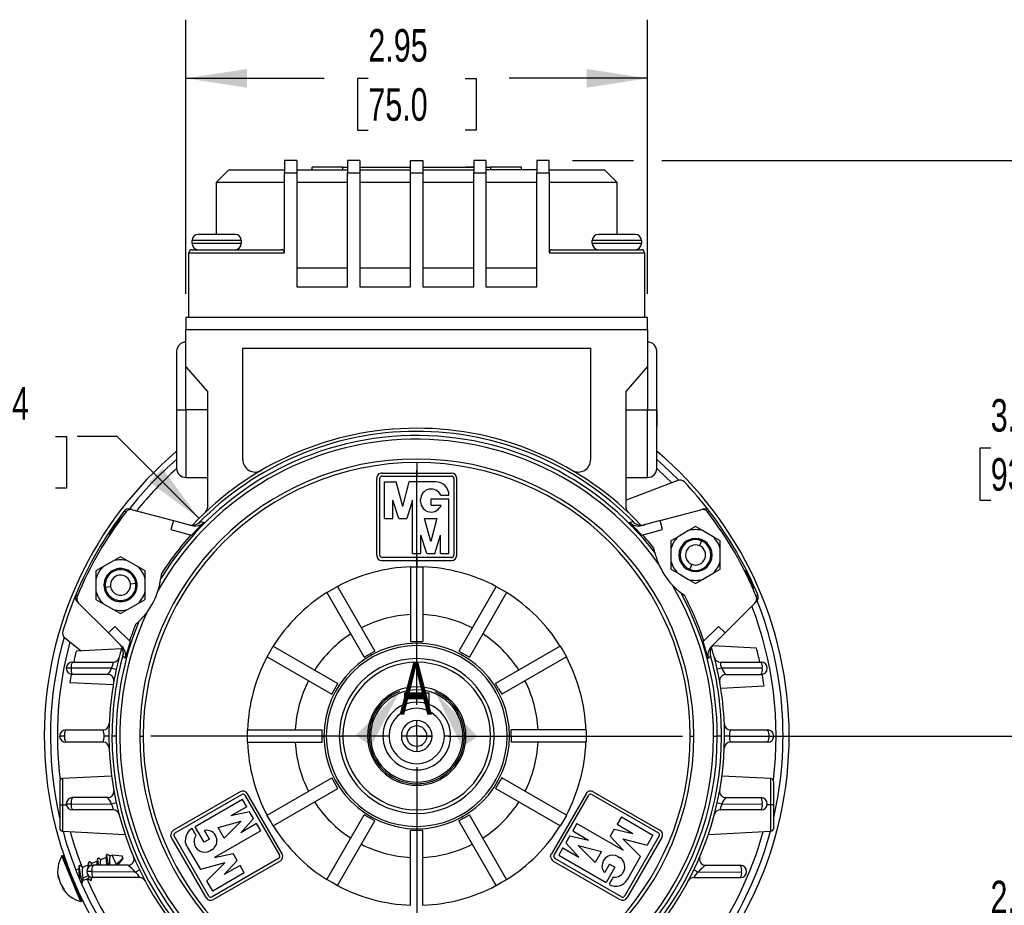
# Model space of a CAD drawing. Header units: inches. Extents: x 0 to 33, y 0 to 25.5.
# Tile 10 of 19: x 23.6 to 29.8, y 7.7 to 13.3. Entities that reach past the tile are written whole.
import ezdxf

# ---------------------------------------------------------------- set-up
doc = ezdxf.new("R2010")
doc.units = ezdxf.units.IN
doc.header["$LTSCALE"] = 3
doc.header["$MEASUREMENT"] = 0
doc.linetypes.add('CENTERX2', pattern=[0.8, 0.5, -0.1, 0.1, -0.1])
doc.layers.add('CENTER', color=40, linetype='CENTERX2')
doc.layers.add('DIMENSIONS', color=140, linetype='Continuous', lineweight=25)
doc.layers.add('TEXT', color=140, linetype='Continuous', lineweight=25)
doc.styles.add('SLDTEXTSTYLE0', font='TXT', dxfattribs={"width": 0.7})
doc.dimstyles.new('SLDDIMSTYLE1', dxfattribs={"dimtxt": 0.208333, "dimasz": 0.39, "dimexe": 0, "dimexo": 0.0625, "dimgap": 0.052083, "dimtad": 0, "dimtih": 1, "dimtoh": 1, "dimrnd": 1e-09, "dimzin": 12, "dimdsep": 46, "dimtxsty": 'SLDTEXTSTYLE0', "dimsah": 1, "dimcen": 0.09, "dimadec": 0, "dimazin": 3, "dimtfac": 1, "dimtofl": 0, "dimtmove": 0, "dimatfit": 3, "dimfxl": 0, "dimfrac": 2, "dimtolj": 1, "dimtzin": 12, "dimarcsym": 0})
doc.dimstyles.new('SLDDIMSTYLE3', dxfattribs={"dimtxt": 0.208333, "dimasz": 0.39, "dimexe": 0, "dimexo": 0.0625, "dimgap": 0.052083, "dimtad": 0, "dimtih": 1, "dimtoh": 1, "dimrnd": 1e-09, "dimzin": 12, "dimdsep": 46, "dimtxsty": 'SLDTEXTSTYLE0', "dimsah": 1, "dimcen": 0, "dimadec": 0, "dimazin": 3, "dimtfac": 1, "dimtofl": 0, "dimtmove": 0, "dimatfit": 3, "dimfxl": 0, "dimfrac": 2, "dimtolj": 1, "dimtzin": 12, "dimarcsym": 0})

# ---------------------------------------------------------------- blocks, each defined once
blk = doc.blocks.new('_D_15')
at = {"layer": 'DIMENSIONS'}
for p, q in [((28.0902, 8.7385), (30.4446, 8.7385)), ((30.0696, 8.7385), (30.0696, 7.8768)), ((29.76, 7.4979), (29.69, 7.4979)), ((29.69, 7.4979), (29.69, 7.1666)), ((30.3792, 7.4979), (30.4492, 7.4979)), ((30.4492, 7.4979), (30.4492, 7.1666)), ((29.69, 7.1666), (29.76, 7.1666)), ((30.0696, 6.2582), (30.0696, 7.12)), ((30.4492, 7.1666), (30.3792, 7.1666)), ((28.6031, 6.2582), (30.4446, 6.2582))]:
    blk.add_line(p, q, dxfattribs=at)
for points in [[(30.0696, 8.7385), (30.0096, 8.3485), (30.1296, 8.3485)], [(30.0696, 6.2582), (30.1296, 6.6482), (30.0096, 6.6482)]]:
    blk.add_solid(points, dxfattribs=at)
at = {"layer": 'DIMENSIONS', "char_height": 0.20833, "attachment_point": 1, "style": 'SLDTEXTSTYLE0'}
for s, insert in [('2.48', (29.76, 7.8131)), ('63.0', (29.76, 7.4352))]:
    blk.add_mtext(s, dxfattribs=dict(at, insert=insert))
blk = doc.blocks.new('_D_16')
at = {"layer": 'DIMENSIONS'}
for p, q in [((27.0874, 12.4196), (27.4773, 12.4196)), ((27.6573, 12.4196), (30.4463, 12.4196)), ((30.0713, 12.4196), (30.0713, 10.9575)), ((29.7616, 10.5786), (29.6917, 10.5786)), ((29.6917, 10.5786), (29.6917, 10.2473)), ((30.3809, 10.5786), (30.4508, 10.5786)), ((30.4508, 10.5786), (30.4508, 10.2473)), ((29.6917, 10.2473), (29.7616, 10.2473)), ((30.0713, 8.7385), (30.0713, 10.2007)), ((30.4508, 10.2473), (30.3809, 10.2473)), ((28.0902, 8.7385), (30.4463, 8.7385))]:
    blk.add_line(p, q, dxfattribs=at)
for points in [[(30.0713, 12.4196), (30.0113, 12.0296), (30.1313, 12.0296)], [(30.0713, 8.7385), (30.1313, 9.1285), (30.0113, 9.1285)]]:
    blk.add_solid(points, dxfattribs=at)
at = {"layer": 'DIMENSIONS', "char_height": 0.20833, "attachment_point": 1, "style": 'SLDTEXTSTYLE0'}
for s, insert in [('3.68', (29.7616, 10.8938)), ('93.5', (29.7616, 10.5159))]:
    blk.add_mtext(s, dxfattribs=dict(at, insert=insert))
blk = doc.blocks.new('_D_17')
at = {"layer": 'DIMENSIONS'}
for p, q in [((24.6146, 11.5657), (24.6146, 13.3201)), ((27.5673, 11.5657), (27.5673, 13.3201)), ((24.6146, 12.9451), (25.4989, 12.9451)), ((25.7813, 12.9447), (25.7113, 12.9447)), ((25.7113, 12.9447), (25.7113, 12.6134)), ((26.4005, 12.9447), (26.4705, 12.9447)), ((26.4705, 12.9447), (26.4705, 12.6134)), ((27.5673, 12.9451), (26.6829, 12.9451)), ((25.7113, 12.6134), (25.7813, 12.6134)), ((26.4705, 12.6134), (26.4005, 12.6134))]:
    blk.add_line(p, q, dxfattribs=at)
for points in [[(24.6146, 12.9451), (25.0046, 12.8851), (25.0046, 13.0051)], [(27.5673, 12.9451), (27.1773, 13.0051), (27.1773, 12.8851)]]:
    blk.add_solid(points, dxfattribs=at)
at = {"layer": 'DIMENSIONS', "char_height": 0.20833, "attachment_point": 1, "style": 'SLDTEXTSTYLE0'}
for s, insert in [('2.95', (25.7813, 13.2599)), ('75.0', (25.7813, 12.8819))]:
    blk.add_mtext(s, dxfattribs=dict(at, insert=insert))
blk = doc.blocks.new('_D_18')
at = {"layer": 'DIMENSIONS'}
for p, q in [((22.9878, 10.6549), (22.9178, 10.6549)), ((22.9178, 10.6549), (22.9178, 10.3235)), ((23.7803, 10.6549), (23.8503, 10.6549)), ((23.8503, 10.6549), (23.8503, 10.3235)), ((24.1746, 10.6549), (23.9203, 10.6549)), ((24.699, 10.1305), (24.1746, 10.6549)), ((22.9178, 10.3235), (22.9878, 10.3235)), ((23.8503, 10.3235), (23.7803, 10.3235))]:
    blk.add_line(p, q, dxfattribs=at)
blk.add_solid([(24.699, 10.1305), (24.4656, 10.4487), (24.3808, 10.3638)], dxfattribs=at)
at = {"layer": 'DIMENSIONS', "char_height": 0.20833, "attachment_point": 1, "style": 'SLDTEXTSTYLE0'}
for s, insert in [('%%c', (22.9171, 10.9701)), ('3.94', (23.2318, 10.9701)), ('100.0', (22.9878, 10.5921))]:
    blk.add_mtext(s, dxfattribs=dict(at, insert=insert))
blk = doc.blocks.new('SW_CENTERMARKSYMBOL_1')
at = {"layer": 'CENTER', "color": 0}
for p, q in [((0, 0.2), (0, 1.8493)), ((0, 0), (0, 0.1)), ((-0.2, 0), (-1.8493, 0)), ((0, 0), (-0.1, 0)), ((0, 0), (0, -0.1)), ((0, 0), (0.1, 0)), ((0.2, 0), (1.8493, 0)), ((0, -0.2), (0, -1.8493))]:
    blk.add_line(p, q, dxfattribs=at)

msp = doc.modelspace()

# ---------------------------------------------------------------- linework, layer by layer
for p, q in [((25.3232, 12.4196), (25.2445, 12.4196)), ((25.2445, 12.4196), (25.2445, 12.3409)), ((25.3232, 12.4196), (25.3232, 12.3409)), ((25.7268, 12.4196), (25.648, 12.4196)), ((25.648, 12.4196), (25.648, 12.3409)), ((25.7268, 12.4196), (25.7268, 12.3409)), ((26.0516, 12.4196), (26.1303, 12.4196)), ((26.0516, 12.3409), (26.0516, 12.4196)), ((26.1303, 12.4196), (26.1303, 12.3409)), ((26.5338, 12.4196), (26.4551, 12.4196)), ((26.4551, 12.4196), (26.4551, 12.3409)), ((26.5338, 12.4196), (26.5338, 12.3409)), ((26.9374, 12.4196), (26.8587, 12.4196)), ((26.8587, 12.4196), (26.8587, 12.3409)), ((26.9374, 12.3409), (26.9374, 12.4196)), ((24.8901, 12.3606), (24.8114, 12.2818)), ((24.8901, 12.3606), (25.2445, 12.3606)), ((25.3232, 12.3606), (25.648, 12.3606)), ((25.4216, 12.3606), (25.4216, 12.3763)), ((25.6185, 12.3763), (25.4216, 12.3763)), ((25.6185, 12.3606), (25.6185, 12.3763)), ((25.6185, 12.3763), (25.648, 12.3763)), ((25.7268, 12.3763), (26.0516, 12.3763)), ((25.7268, 12.3606), (26.0516, 12.3606)), ((26.1303, 12.3763), (26.4551, 12.3763)), ((26.1303, 12.3606), (26.4551, 12.3606)), ((26.4551, 12.3763), (26.4051, 12.3763)), ((26.5338, 12.3763), (26.5634, 12.3763)), ((26.8587, 12.3606), (26.5338, 12.3606)), ((26.5634, 12.3763), (26.5634, 12.3606)), ((26.7602, 12.3763), (26.5634, 12.3763)), ((26.7602, 12.3606), (26.7602, 12.3763)), ((26.9374, 12.3606), (27.2917, 12.3606)), ((27.3705, 12.2818), (27.2917, 12.3606)), ((24.8114, 12.2818), (25.2445, 12.2818)), ((24.8114, 11.9472), (24.8114, 12.2818)), ((25.2445, 11.8291), (25.2445, 12.3409)), ((25.2445, 12.3409), (25.3232, 12.3409)), ((25.3232, 12.3409), (25.3232, 11.6125)), ((25.3232, 12.2818), (25.648, 12.2818)), ((25.648, 11.6125), (25.648, 12.3409)), ((25.648, 12.3409), (25.7268, 12.3409)), ((25.7268, 12.3409), (25.7268, 11.6125)), ((25.7268, 12.2818), (26.0516, 12.2818)), ((26.0516, 11.6125), (26.0516, 12.3409)), ((26.0516, 12.3409), (26.1303, 12.3409)), ((26.1303, 12.3409), (26.1303, 11.6125)), ((26.1303, 12.2818), (26.4551, 12.2818)), ((26.4551, 11.6125), (26.4551, 12.3409)), ((26.4551, 12.3409), (26.5338, 12.3409)), ((26.5338, 12.3409), (26.5338, 11.6125)), ((26.5338, 12.2818), (26.8587, 12.2818)), ((26.8587, 12.3409), (26.9374, 12.3409)), ((26.8587, 11.6125), (26.8587, 12.3409)), ((26.9374, 12.3409), (26.9374, 11.8291)), ((26.9374, 12.2818), (27.3705, 12.2818)), ((27.3705, 12.2818), (27.3705, 11.9472)), ((24.9689, 11.9078), (24.6539, 11.9078)), ((24.6539, 11.8881), (24.6539, 11.9078)), ((24.9295, 11.9472), (24.6933, 11.9472)), ((24.9689, 11.9078), (24.9689, 11.8881)), ((27.5279, 11.9078), (27.213, 11.9078)), ((27.213, 11.8881), (27.213, 11.9078)), ((27.4886, 11.9472), (27.2524, 11.9472)), ((27.5279, 11.9078), (27.5279, 11.8881)), ((24.9689, 11.8881), (24.6539, 11.8881)), ((24.6539, 11.8487), (25.2248, 11.8487)), ((26.9571, 11.8487), (27.5279, 11.8487)), ((27.5279, 11.8881), (27.213, 11.8881)), ((24.6342, 11.4157), (24.6342, 11.8291)), ((24.6342, 11.8291), (25.2445, 11.8291)), ((26.9374, 11.8291), (27.5476, 11.8291)), ((27.5476, 11.8291), (27.5476, 11.4157)), ((25.648, 11.7306), (25.3232, 11.7306)), ((26.0516, 11.7306), (25.7268, 11.7306)), ((26.4551, 11.7306), (26.1303, 11.7306)), ((26.8587, 11.7306), (26.5338, 11.7306)), ((25.3232, 11.6125), (25.648, 11.6125)), ((25.7268, 11.6125), (26.0516, 11.6125)), ((26.1303, 11.6125), (26.4551, 11.6125)), ((26.5338, 11.6125), (26.8587, 11.6125)), ((24.6146, 11.4157), (24.6146, 11.3369)), ((27.5673, 11.4157), (24.6146, 11.4157)), ((27.5673, 11.3369), (27.5673, 11.4157)), ((27.5673, 11.3369), (24.6146, 11.3369)), ((24.6146, 11.1007), (24.6146, 11.3369)), ((27.5673, 11.3369), (27.5673, 11.1007)), ((24.9787, 11.2188), (27.2031, 11.2188)), ((24.9787, 10.5058), (24.9787, 11.2188)), ((27.2031, 11.2188), (27.2031, 10.5058)), ((24.5555, 11.1991), (24.5555, 10.8251)), ((24.5555, 11.1991), (24.5555, 11.0496)), ((27.6264, 10.8251), (27.6264, 11.1991)), ((24.6146, 11.1007), (24.7524, 10.9422)), ((24.6146, 10.8251), (24.6146, 11.1007)), ((27.4295, 10.9422), (27.5673, 11.1007)), ((27.5673, 11.1007), (27.5673, 10.8251)), ((24.5555, 10.9298), (24.5555, 10.8251)), ((24.7524, 10.9422), (24.7524, 10.1989)), ((27.4295, 10.1989), (27.4295, 10.9422)), ((24.5555, 10.8251), (24.5555, 10.4511)), ((24.5555, 10.8251), (24.6146, 10.8251)), ((24.7524, 10.8251), (24.6146, 10.8251)), ((24.6146, 10.8251), (24.6146, 10.3921)), ((27.4295, 10.8251), (27.5673, 10.8251)), ((27.5673, 10.8251), (27.6264, 10.8251)), ((27.5673, 10.3921), (27.5673, 10.8251)), ((27.6264, 10.4511), (27.6264, 10.8251)), ((27.6264, 10.8251), (27.6264, 10.721)), ((26.0909, 10.4878), (26.0909, 10.4207)), ((24.6146, 10.3921), (24.7524, 10.3921)), ((25.8691, 10.4207), (26.0909, 10.4207)), ((25.8691, 10.401), (26.0909, 10.401)), ((26.0909, 10.4207), (26.0909, 10.401)), ((26.0909, 10.4207), (26.3127, 10.4207)), ((26.0909, 10.401), (26.3127, 10.401)), ((27.4295, 10.3921), (27.5673, 10.3921)), ((25.835, 9.8947), (25.835, 10.3866)), ((25.8547, 9.8947), (25.8547, 10.3866)), ((25.8848, 10.1307), (25.8848, 10.3638)), ((25.8848, 10.3638), (25.9593, 10.3638)), ((26.0014, 10.2075), (25.9593, 10.3638)), ((26.0014, 10.2075), (26.0435, 10.3638)), ((26.2118, 10.3638), (26.0435, 10.3638)), ((26.3272, 10.3866), (26.3272, 9.8947)), ((26.3468, 9.8947), (26.3468, 10.3866)), ((27.7599, 10.3731), (27.4295, 10.2463)), ((26.2448, 10.2785), (26.2971, 10.2785)), ((25.9758, 10.1307), (25.9388, 10.2473)), ((25.9388, 10.1307), (25.9388, 10.2473)), ((26.0639, 10.2473), (26.027, 10.1307)), ((26.0639, 9.9061), (26.0639, 10.2473)), ((26.1158, 10.2383), (26.1158, 10.2506)), ((26.1833, 10.2558), (26.2971, 10.2558)), ((26.1833, 10.216), (26.1833, 10.2558)), ((26.1833, 10.216), (26.2471, 10.216)), ((26.2971, 9.9061), (26.2971, 10.2558)), ((24.2318, 10.1722), (24.2188, 10.1756)), ((24.2732, 10.1862), (24.2602, 10.1897)), ((24.2732, 10.1862), (24.5344, 10.1162)), ((27.6475, 10.1162), (27.9087, 10.1862)), ((27.9216, 10.1897), (27.9087, 10.1862)), ((27.9631, 10.1756), (27.9501, 10.1722)), ((24.5344, 10.1162), (24.5191, 10.0592)), ((24.5344, 10.1162), (24.6518, 10.0848)), ((24.7306, 10.1043), (24.6982, 10.0724)), ((24.7096, 10.1103), (24.7306, 10.1043)), ((25.8848, 10.1307), (25.9388, 10.1307)), ((25.9758, 10.1307), (26.027, 10.1307)), ((26.1407, 10.1307), (26.2203, 10.1307)), ((26.1805, 9.9828), (26.1407, 10.1307)), ((26.2203, 10.1307), (26.1805, 9.9828)), ((27.4513, 10.1043), (27.4722, 10.1103)), ((27.4513, 10.1043), (27.4837, 10.0724)), ((27.6475, 10.1162), (27.53, 10.0848)), ((27.6628, 10.0592), (27.6475, 10.1162)), ((27.8739, 10.0782), (27.8287, 10.0521)), ((27.9192, 10.0521), (27.8739, 10.0782)), ((24.5191, 10.0592), (24.6516, 10.0237)), ((24.6982, 10.0724), (24.6516, 10.0237)), ((26.1549, 9.9061), (26.1179, 10.0226)), ((26.1179, 9.9061), (26.1179, 10.0226)), ((26.2061, 9.9061), (26.2431, 10.0226)), ((26.2431, 9.9061), (26.2431, 10.0226)), ((27.5303, 10.0237), (27.4837, 10.0724)), ((27.5303, 10.0237), (27.6628, 10.0592)), ((27.7617, 10.0135), (27.7165, 9.9873)), ((27.8287, 10.0521), (27.7617, 10.0135)), ((27.9862, 10.0135), (27.9192, 10.0521)), ((28.0314, 9.9873), (27.9862, 10.0135)), ((27.7165, 9.9873), (27.7165, 9.9351)), ((27.9113, 9.9875), (27.8984, 9.9559)), ((28.0314, 9.9351), (28.0314, 9.9873)), ((26.0639, 9.9061), (26.1179, 9.9061)), ((26.1549, 9.9061), (26.2061, 9.9061)), ((26.2431, 9.9061), (26.2971, 9.9061)), ((27.6134, 9.9119), (27.6074, 9.9394)), ((27.7165, 9.9351), (27.7165, 9.8577)), ((27.7755, 9.8964), (27.7676, 9.8964)), ((27.9802, 9.8964), (27.9724, 9.8964)), ((28.0314, 9.8577), (28.0314, 9.9351)), ((24.1514, 9.8594), (24.0844, 9.8207)), ((24.1967, 9.8855), (24.1514, 9.8594)), ((24.2419, 9.8594), (24.1967, 9.8855)), ((24.3089, 9.8207), (24.2419, 9.8594)), ((26.0909, 9.8802), (25.8691, 9.8802)), ((25.8691, 9.8606), (26.0909, 9.8606)), ((26.0909, 9.8802), (26.0909, 9.8606)), ((26.3127, 9.8802), (26.0909, 9.8802)), ((26.0909, 9.8606), (26.3127, 9.8606)), ((26.0909, 9.8606), (26.0909, 9.8212)), ((27.7165, 9.8577), (27.7165, 9.8055)), ((27.8495, 9.8369), (27.8365, 9.8054)), ((28.0314, 9.8055), (28.0314, 9.8577)), ((24.0844, 9.8207), (24.0392, 9.7946)), ((24.0392, 9.7946), (24.0392, 9.7424)), ((24.1435, 9.7957), (24.1475, 9.7889)), ((24.3541, 9.7946), (24.3089, 9.8207)), ((24.3541, 9.7424), (24.3541, 9.7946)), ((24.4572, 9.7743), (24.4542, 9.7463)), ((26.0516, 9.8212), (26.0909, 9.8212)), ((26.0516, 9.8205), (26.0516, 9.3433)), ((26.0909, 9.8212), (26.1303, 9.8212)), ((26.1303, 9.8212), (26.1303, 9.8205)), ((26.1303, 9.8205), (26.1303, 9.3433)), ((27.7165, 9.8055), (27.7617, 9.7794)), ((27.7617, 9.7794), (27.8287, 9.7407)), ((27.9192, 9.7407), (27.9862, 9.7794)), ((27.9862, 9.7794), (28.0314, 9.8055)), ((24.0392, 9.7424), (24.0392, 9.665)), ((24.2604, 9.7123), (24.2942, 9.7168)), ((24.3541, 9.665), (24.3541, 9.7424)), ((27.8287, 9.7407), (27.8739, 9.7146)), ((27.8739, 9.7146), (27.9192, 9.7407)), ((23.9103, 9.6413), (23.9197, 9.6317)), ((24.0392, 9.665), (24.0392, 9.6128)), ((24.0991, 9.6905), (24.1329, 9.6951)), ((24.3541, 9.6128), (24.3541, 9.665)), ((25.5155, 9.6565), (25.5496, 9.6761)), ((25.5159, 9.6558), (25.7544, 9.2426)), ((25.5496, 9.6761), (25.5837, 9.6958)), ((25.5837, 9.6958), (25.584, 9.6952)), ((25.584, 9.6952), (25.8226, 9.282)), ((26.5978, 9.6952), (26.3592, 9.282)), ((26.666, 9.6558), (26.4274, 9.2426)), ((26.5982, 9.6958), (26.6323, 9.6761)), ((26.6323, 9.6761), (26.6664, 9.6565)), ((26.6664, 9.6564), (26.666, 9.6558)), ((27.8048, 9.6355), (27.7821, 9.6521)), ((28.2622, 9.6317), (28.2716, 9.6413)), ((23.9188, 9.5983), (23.9283, 9.5889)), ((24.1195, 9.3977), (23.9283, 9.5889)), ((24.0392, 9.6128), (24.0844, 9.5866)), ((24.0844, 9.5866), (24.1514, 9.548)), ((24.2419, 9.548), (24.3089, 9.5866)), ((24.2459, 9.6184), (24.2498, 9.6116)), ((24.3089, 9.5866), (24.3541, 9.6128)), ((28.2536, 9.5889), (28.0624, 9.3977)), ((28.2536, 9.5889), (28.263, 9.5983)), ((24.1514, 9.548), (24.1967, 9.5218)), ((24.1967, 9.5218), (24.2419, 9.548)), ((24.3136, 9.4703), (24.2927, 9.4514)), ((24.1613, 9.4394), (24.1195, 9.3977)), ((24.1195, 9.3977), (24.2055, 9.3117)), ((24.2583, 9.3424), (24.1613, 9.4394)), ((28.0206, 9.4394), (27.9236, 9.3424)), ((28.0624, 9.3977), (27.9764, 9.3117)), ((28.0624, 9.3977), (28.0206, 9.4394)), ((23.8408, 9.3666), (23.9444, 9.2827)), ((24.2583, 9.3424), (24.2394, 9.2778)), ((26.0516, 9.3433), (26.0909, 9.3433)), ((26.0909, 9.3433), (26.1303, 9.3433)), ((27.9425, 9.2778), (27.9236, 9.3424)), ((24.2031, 9.2963), (23.9134, 9.2811)), ((24.228, 9.2337), (24.2394, 9.2778)), ((25.1336, 9.2458), (25.1533, 9.2798)), ((25.1533, 9.2798), (25.173, 9.3139)), ((25.173, 9.3139), (25.1736, 9.3136)), ((25.1736, 9.3136), (25.5868, 9.075)), ((25.7544, 9.2426), (25.7885, 9.2623)), ((25.7885, 9.2623), (25.8226, 9.282)), ((26.3592, 9.282), (26.3933, 9.2623)), ((26.3933, 9.2623), (26.4274, 9.2426)), ((27.0083, 9.3136), (26.595, 9.075)), ((27.0089, 9.3139), (27.0286, 9.2798)), ((27.0286, 9.2798), (27.0482, 9.2458)), ((27.9539, 9.2337), (27.9425, 9.2778)), ((28.2636, 9.301), (27.9832, 9.3157)), ((23.889, 9.211), (24.1494, 9.211)), ((24.228, 9.2337), (24.2123, 9.2489)), ((25.1342, 9.2454), (25.5475, 9.0068)), ((27.0476, 9.2454), (26.6344, 9.0068)), ((27.0482, 9.2458), (27.0476, 9.2454)), ((27.9696, 9.2489), (27.9539, 9.2337)), ((28.0325, 9.211), (28.2928, 9.211)), ((23.881, 9.1716), (23.8497, 9.1716)), ((24.1391, 9.1734), (23.881, 9.1732)), ((23.881, 9.1716), (23.881, 9.1732)), ((24.1146, 9.1322), (23.889, 9.1322)), ((24.1391, 9.1734), (24.1695, 9.1666)), ((28.0428, 9.1734), (28.0123, 9.1666)), ((28.3009, 9.1732), (28.0428, 9.1734)), ((28.0673, 9.1322), (28.2928, 9.1322)), ((24.1497, 9.0649), (23.8729, 9.0794)), ((25.5672, 9.0409), (25.5868, 9.075)), ((26.6147, 9.0409), (26.595, 9.075)), ((25.5475, 9.0068), (25.5672, 9.0409)), ((26.0122, 9.0141), (26.0122, 8.9402)), ((26.0122, 9.0141), (26.0909, 9.0141)), ((26.0909, 9.0141), (26.1697, 9.0141)), ((26.0909, 8.955), (26.0909, 9.0141)), ((26.1697, 8.9402), (26.1697, 9.0141)), ((26.6147, 9.0409), (26.6344, 9.0068)), ((28.0354, 9.0454), (28.3117, 9.0598)), ((23.8468, 8.7779), (24.0846, 8.7779)), ((25.0083, 8.7385), (25.0083, 8.7779)), ((25.0083, 8.7779), (25.009, 8.7779)), ((25.009, 8.7779), (25.4861, 8.7779)), ((25.4861, 8.7385), (25.4861, 8.7779)), ((26.6957, 8.7385), (26.6957, 8.7779)), ((27.1729, 8.7779), (26.6957, 8.7779)), ((27.1736, 8.7779), (27.1736, 8.7385)), ((28.0973, 8.7779), (28.335, 8.7779)), ((23.8387, 8.7385), (23.8075, 8.7385)), ((24.0846, 8.6991), (23.8468, 8.6991)), ((24.1224, 8.7385), (24.0912, 8.7385)), ((24.1688, 8.7385), (24.1421, 8.7385)), ((24.3193, 8.7385), (24.3417, 8.7385)), ((25.0083, 8.6991), (25.0083, 8.7385)), ((25.009, 8.6991), (25.4861, 8.6991)), ((25.4861, 8.7385), (25.4975, 8.7385)), ((25.4861, 8.6991), (25.4861, 8.7385)), ((25.5127, 8.7385), (25.4975, 8.7385)), ((25.5958, 8.7385), (25.6185, 8.7385)), ((25.9138, 8.7385), (25.8744, 8.7385)), ((26.026, 8.7385), (25.9925, 8.7385)), ((26.0909, 8.7385), (26.026, 8.7385)), ((26.1559, 8.7385), (26.0909, 8.7385)), ((26.1894, 8.7385), (26.1559, 8.7385)), ((26.3075, 8.7385), (26.2681, 8.7385)), ((26.5634, 8.7385), (26.5861, 8.7385)), ((26.6843, 8.7385), (26.6692, 8.7385)), ((26.6843, 8.7385), (26.6957, 8.7385)), ((26.6957, 8.7385), (26.6957, 8.6991)), ((27.1729, 8.6991), (26.6957, 8.6991)), ((27.1736, 8.6991), (27.1729, 8.6991)), ((27.1736, 8.7385), (27.1736, 8.6991)), ((27.8402, 8.7385), (27.8626, 8.7385)), ((27.9894, 8.7385), (28.0131, 8.7385)), ((28.0398, 8.7385), (28.0131, 8.7385)), ((28.0906, 8.7385), (28.0594, 8.7385)), ((28.335, 8.6991), (28.0973, 8.6991)), ((23.8075, 8.4465), (23.8075, 8.2978)), ((24.1391, 8.4825), (23.8261, 8.4661)), ((23.8261, 8.4661), (23.8261, 8.2978)), ((25.1342, 8.2316), (25.5475, 8.4702)), ((25.5672, 8.4361), (25.5475, 8.4702)), ((26.6344, 8.4702), (26.6147, 8.4361)), ((27.0476, 8.2316), (26.6344, 8.4702)), ((28.3557, 8.4661), (28.0427, 8.4825)), ((28.3557, 8.2978), (28.3557, 8.4661)), ((28.3744, 8.2978), (28.3744, 8.4465)), ((24.9617, 8.382), (24.5357, 8.1361)), ((25.1736, 8.1634), (25.5868, 8.402)), ((25.5868, 8.402), (25.5672, 8.4361)), ((26.6147, 8.4361), (26.595, 8.402)), ((27.0083, 8.1634), (26.595, 8.402)), ((27.2202, 8.382), (27.6462, 8.1361)), ((24.1146, 8.3448), (23.889, 8.3448)), ((24.5455, 8.119), (24.9716, 8.365)), ((24.9767, 8.3333), (24.6739, 8.1584)), ((25.0038, 8.2865), (24.9767, 8.3333)), ((24.9913, 8.3597), (25.2131, 7.9756)), ((25.2301, 7.9854), (25.0083, 8.3696)), ((27.1735, 8.3696), (26.9518, 7.9854)), ((26.9688, 7.9756), (27.1906, 8.3597)), ((27.2103, 8.365), (27.6363, 8.119)), ((28.0673, 8.3448), (28.2928, 8.3448)), ((23.8075, 8.2978), (23.8261, 8.2978)), ((23.8075, 8.2978), (23.8075, 8.1492)), ((23.8261, 8.2978), (23.8504, 8.2978)), ((23.8261, 8.2978), (23.8261, 8.1295)), ((23.8497, 8.3054), (23.881, 8.3054)), ((23.881, 8.3039), (23.881, 8.3054)), ((23.881, 8.3039), (24.1391, 8.3037)), ((24.1494, 8.2661), (23.889, 8.2661)), ((24.1695, 8.3104), (24.1391, 8.3037)), ((25.0038, 8.2865), (24.9028, 8.2282)), ((25.0222, 8.2545), (24.9028, 8.2282)), ((25.0478, 8.2101), (25.0222, 8.2545)), ((28.0428, 8.3037), (28.0123, 8.3104)), ((28.2928, 8.2661), (28.0325, 8.2661)), ((28.0428, 8.3037), (28.3009, 8.3039)), ((28.3557, 8.2978), (28.3315, 8.2978)), ((28.3744, 8.2978), (28.3557, 8.2978)), ((28.3557, 8.1295), (28.3557, 8.2978)), ((28.3744, 8.1492), (28.3744, 8.2978)), ((24.8206, 8.1545), (24.9685, 8.1939)), ((24.9685, 8.1939), (24.8604, 8.0855)), ((25.0478, 8.2101), (24.9653, 8.1198)), ((25.1336, 8.2313), (25.1342, 8.2316)), ((25.1533, 8.1972), (25.1336, 8.2313)), ((25.173, 8.1631), (25.1533, 8.1972)), ((25.5159, 7.8212), (25.7544, 8.2344)), ((25.584, 7.7818), (25.8226, 8.1951)), ((25.7885, 8.2147), (25.7544, 8.2344)), ((25.8226, 8.1951), (25.7885, 8.2147)), ((26.3933, 8.2147), (26.3592, 8.1951)), ((26.5978, 7.7818), (26.3592, 8.1951)), ((26.3933, 8.2147), (26.4274, 8.2344)), ((26.666, 7.8212), (26.4274, 8.2344)), ((27.0286, 8.1972), (27.0089, 8.1631)), ((27.0482, 8.2313), (27.0286, 8.1972)), ((27.3997, 8.221), (27.3726, 8.1742)), ((27.3997, 8.221), (27.6016, 8.1044)), ((23.8261, 8.1295), (24.225, 8.1086)), ((24.6803, 8.1018), (24.6542, 8.147)), ((24.7307, 8.0599), (24.6739, 8.1584)), ((24.7652, 8.0798), (24.7333, 8.135)), ((25.0933, 8.1313), (24.7978, 7.9607)), ((24.8604, 8.0855), (24.8206, 8.1545)), ((25.0663, 8.1781), (24.9653, 8.1198)), ((25.0933, 8.1313), (25.0663, 8.1781)), ((26.0909, 8.1337), (26.0516, 8.1337)), ((26.0516, 7.6565), (26.0516, 8.1337)), ((26.1303, 8.1337), (26.0909, 8.1337)), ((26.1303, 7.6565), (26.1303, 8.1337)), ((27.0089, 8.1631), (27.0083, 8.1634)), ((27.1156, 8.1781), (27.0885, 8.1313)), ((27.0885, 8.1313), (27.1895, 8.0731)), ((27.1156, 8.1781), (27.4111, 8.0075)), ((27.3542, 8.1422), (27.3286, 8.0978)), ((27.3542, 8.1422), (27.4736, 8.1159)), ((27.3726, 8.1742), (27.4736, 8.1159)), ((27.9569, 8.1086), (28.3557, 8.1295)), ((24.745, 7.7053), (24.5232, 8.0895)), ((24.762, 7.7152), (24.5403, 8.0993)), ((24.7652, 8.0798), (24.7307, 8.0599)), ((27.0701, 8.0993), (27.0445, 8.055)), ((27.0701, 8.0993), (27.1895, 8.0731)), ((27.3286, 8.0978), (27.4111, 8.0075)), ((27.4079, 8.0816), (27.5643, 8.0399)), ((27.4079, 8.0816), (27.5222, 7.967)), ((27.6416, 8.0993), (27.4198, 7.7152)), ((27.6587, 8.0895), (27.4369, 7.7053)), ((27.6016, 8.1044), (27.5643, 8.0399)), ((24.6229, 8.0305), (24.7071, 7.8847)), ((24.7797, 8.0102), (24.769, 8.004)), ((27.026, 8.023), (26.999, 7.9762)), ((27.026, 8.023), (27.127, 7.9647)), ((27.0445, 8.055), (27.127, 7.9647)), ((27.1238, 8.0388), (27.2717, 7.9993)), ((27.2319, 7.9304), (27.1238, 8.0388)), ((27.2717, 7.9993), (27.2319, 7.9304)), ((23.8292, 7.9752), (23.8219, 7.9722)), ((23.9204, 7.7335), (23.8219, 7.9722)), ((23.9277, 7.7365), (23.8292, 7.9752)), ((23.9943, 7.9363), (23.997, 7.9338)), ((24.0461, 7.937), (24.0109, 7.9224)), ((24.0515, 7.9604), (24.0554, 7.9575)), ((24.1044, 7.961), (24.0691, 7.9465)), ((24.1073, 7.977), (24.1078, 7.9795)), ((24.1082, 7.9818), (24.1093, 7.9814)), ((24.1134, 7.9815), (24.1094, 7.982)), ((24.1441, 7.9774), (24.1273, 7.9705)), ((24.2065, 7.9691), (24.1441, 7.9774)), ((24.168, 7.9194), (24.1441, 7.9774)), ((24.1684, 7.9174), (24.2114, 7.9572)), ((24.1796, 7.9117), (24.2125, 7.9546)), ((24.2114, 7.9572), (24.2065, 7.9691)), ((24.2125, 7.9546), (24.2114, 7.9572)), ((25.2078, 7.9559), (24.7818, 7.7099)), ((25.2176, 7.9388), (24.7916, 7.6929)), ((24.7978, 7.9607), (24.9173, 7.987)), ((24.9429, 7.9427), (24.8604, 7.8524)), ((24.9429, 7.9427), (24.9173, 7.987)), ((26.9643, 7.9388), (27.3903, 7.6929)), ((27.4001, 7.7099), (26.9741, 7.9559)), ((26.999, 7.9762), (27.3019, 7.8013)), ((27.3773, 7.9671), (27.388, 7.961)), ((27.4381, 7.8212), (27.5222, 7.967)), ((23.9297, 7.8889), (23.9109, 7.8812)), ((23.9879, 7.913), (23.9526, 7.8984)), ((24.0132, 7.8724), (23.9814, 7.8724)), ((24.0132, 7.8724), (24.0132, 7.8692)), ((24.2439, 7.9117), (24.0207, 7.9117)), ((24.1542, 7.9117), (24.1682, 7.9175)), ((24.1682, 7.9175), (24.168, 7.9194)), ((24.168, 7.9194), (24.1684, 7.9174)), ((24.2903, 7.8688), (24.3184, 7.8824)), ((24.8636, 7.9265), (24.7071, 7.8847)), ((24.8636, 7.9265), (24.7492, 7.8118)), ((24.9613, 7.9107), (24.8604, 7.8524)), ((24.9884, 7.8639), (24.9613, 7.9107)), ((27.3243, 7.9197), (27.2924, 7.8645)), ((27.3587, 7.8998), (27.3019, 7.8013)), ((27.3243, 7.9197), (27.3587, 7.8998)), ((27.8916, 7.8688), (27.8635, 7.8824)), ((27.938, 7.9117), (28.1611, 7.9117)), ((23.7971, 7.8412), (23.8001, 7.8425)), ((23.8024, 7.8369), (23.7979, 7.835)), ((23.799, 7.8293), (23.8041, 7.8314)), ((23.9555, 7.8144), (23.9908, 7.829)), ((23.9924, 7.845), (23.9563, 7.8301)), ((24.2903, 7.8688), (24.0132, 7.8692)), ((24.3193, 7.833), (24.0207, 7.833)), ((24.7864, 7.7473), (24.7492, 7.8118)), ((24.9884, 7.8639), (24.7864, 7.7473)), ((25.5155, 7.8206), (25.5159, 7.8212)), ((25.5496, 7.8009), (25.5155, 7.8206)), ((26.6664, 7.8206), (26.6323, 7.8009)), ((27.3477, 7.8352), (27.3216, 7.79)), ((27.8339, 7.8206), (27.8347, 7.8213)), ((27.8626, 7.833), (28.1611, 7.833)), ((27.8916, 7.8688), (28.1687, 7.8692)), ((23.8187, 7.7847), (23.8171, 7.7872)), ((23.8307, 7.7685), (23.8251, 7.7662)), ((23.8275, 7.7633), (23.832, 7.7651)), ((23.8309, 7.7679), (23.8332, 7.7623)), ((23.8339, 7.7604), (23.8309, 7.7592)), ((23.9031, 7.7967), (23.9037, 7.7947)), ((25.5837, 7.7812), (25.5496, 7.8009)), ((26.5982, 7.7812), (26.5978, 7.7818)), ((26.6323, 7.8009), (26.5982, 7.7812)), ((23.9277, 7.7365), (23.9204, 7.7335)), ((23.9421, 7.6811), (23.9204, 7.7335)), ((23.9494, 7.6841), (23.9277, 7.7365)), ((23.9421, 7.6811), (23.9494, 7.6841)), ((26.0516, 7.6558), (26.0516, 7.6565))]:
    msp.add_line(p, q)
at = {"flags": 128}
for points in [[(27.629, 10.5054), (27.6676, 10.471), (27.7666, 10.3755)], [(27.7214, 10.3583), (27.6379, 10.4383), (27.6263, 10.4487)], [(24.1391, 9.1734), (24.145, 9.1878), (24.1474, 9.1943), (24.1493, 9.2), (24.1505, 9.2047), (24.1509, 9.2081), (24.1505, 9.2102), (24.1494, 9.211)], [(28.0428, 8.3037), (28.0368, 8.2893), (28.0344, 8.2827), (28.0326, 8.277), (28.0314, 8.2723), (28.031, 8.2689), (28.0313, 8.2668), (28.0325, 8.2661)], [(24.5232, 8.0895), (24.5192, 8.1002), (24.5186, 8.1065)], [(24.5403, 8.0993), (24.5386, 8.1039), (24.5383, 8.1065)], [(24.6229, 8.0305), (24.613, 8.0573), (24.6115, 8.0732)], [(24.6677, 8.0625), (24.6715, 8.0849), (24.6803, 8.1018)], [(24.0158, 7.9211), (24.006, 7.9281), (23.9962, 7.9353)], [(24.0494, 7.9572), (24.0475, 7.9453), (24.0456, 7.9336)], [(24.0743, 7.9449), (24.0644, 7.952), (24.0545, 7.9593)], [(24.1076, 7.9813), (24.1057, 7.9691), (24.1037, 7.9571)], [(24.1073, 7.977), (24.1112, 7.9815), (24.1177, 7.9795), (24.1203, 7.9774)], [(24.1327, 7.9688), (24.1228, 7.9759), (24.1204, 7.9776)], [(26.9472, 7.9684), (26.9491, 7.9796), (26.9518, 7.9854)], [(26.9669, 7.9684), (26.9677, 7.9731), (26.9688, 7.9756)], [(23.9329, 7.9091), (23.931, 7.8968), (23.929, 7.8848)], [(23.9522, 7.7943), (23.9523, 7.7943), (23.9511, 7.8109), (23.9459, 7.8371), (23.9392, 7.8667), (23.934, 7.893), (23.9329, 7.9091), (23.9374, 7.9116), (23.9386, 7.9103)], [(23.9576, 7.897), (23.948, 7.9039), (23.9382, 7.911)], [(23.991, 7.9325), (23.9892, 7.9204), (23.9872, 7.9086)], [(24.0111, 7.9219), (24.0099, 7.9217), (24.0081, 7.9167), (24.0081, 7.9092)], [(27.2924, 7.8645), (27.2807, 7.884), (27.276, 7.9086)], [(23.7971, 7.8412), (23.7969, 7.8449), (23.7971, 7.8471), (23.7977, 7.8474), (23.7987, 7.846), (23.7993, 7.8443)], [(23.9522, 7.7941), (23.9541, 7.8063), (23.9561, 7.8183)], [(23.9563, 7.8301), (23.9565, 7.8216), (23.9559, 7.8186)], [(23.9861, 7.8301), (23.9957, 7.8232), (24.0055, 7.8161)], [(23.9935, 7.8454), (23.9937, 7.837), (23.9925, 7.8308), (23.9906, 7.8295)], [(24.0051, 7.8167), (24.0101, 7.8168), (24.01, 7.8309), (24.0091, 7.8354)], [(24.0105, 7.8184), (24.0124, 7.8306), (24.0131, 7.8346)], [(23.8275, 7.7633), (23.8258, 7.7654), (23.8251, 7.7662), (23.8254, 7.7656)], [(23.8332, 7.7623), (23.8344, 7.7592), (23.8347, 7.7572), (23.8341, 7.7567), (23.8326, 7.7576), (23.8309, 7.7592)], [(23.9118, 7.7751), (23.9107, 7.7787), (23.9105, 7.7798)]]:
    msp.add_lwpolyline(points, dxfattribs=at)
for centre, radius, start, end in [((24.6933, 11.9078), 0.0394, 90, 180), ((24.9295, 11.9078), 0.0394, 0, 90), ((27.2524, 11.9078), 0.0394, 90, 180), ((27.4886, 11.9078), 0.0394, 0, 90), ((24.6539, 11.8291), 0.0197, 90, 180), ((24.6933, 11.8881), 0.0394, 180, 270), ((24.9295, 11.8881), 0.0394, 270, 0), ((25.2248, 11.8291), 0.0197, 360, 90), ((26.9571, 11.8291), 0.0197, 90, 180), ((27.2524, 11.8881), 0.0394, 180, 270), ((27.4886, 11.8881), 0.0394, 270, 0), ((27.5279, 11.8291), 0.0197, 360, 90), ((24.6146, 11.1991), 0.0591, 90, 180), ((27.5673, 11.1991), 0.0591, 0, 90), ((26.0909, 8.7385), 1.9685, 43.34769, 136.72226), ((26.0909, 8.7385), 1.9221, 37.62149, 148.37851), ((26.0909, 8.7385), 1.9488, 44.70134, 135.63626), ((26.0909, 8.7385), 1.8985, 35.44842, 150.55158), ((26.0909, 8.7385), 2.3819, 130.1378, 229.65242), ((26.0909, 8.7385), 2.3819, 310.34758, 49.80396), ((26.0909, 8.7385), 2.3425, 130.9547, 141.63541), ((26.0909, 8.7385), 1.7717, 0, 180), ((26.0909, 8.7385), 1.7493, 90, 180), ((25.0575, 10.5058), 0.0787, 180, 300.31859), ((26.0909, 8.7385), 1.7493, 0, 90), ((27.1244, 10.5058), 0.0787, 239.68141, 360), ((26.0909, 8.7385), 2.2983, 131.91697, 141.18768), ((24.6146, 10.4511), 0.0591, 180, 270), ((25.8691, 10.3866), 0.0341, 89.99999, 180), ((25.8691, 10.3866), 0.0144, 89.99998, 180.00003), ((26.3127, 10.3866), 0.0341, 360, 90), ((26.3127, 10.3866), 0.0144, 0, 90.00004), ((27.5673, 10.4511), 0.0591, 270, 0), ((26.2118, 10.2785), 0.0853, 360, 90), ((27.774, 10.3363), 0.0394, 43.52223, 111.01229), ((26.0909, 8.7385), 2.3601, 37.51119, 43.51119), ((26.1833, 10.2506), 0.0676, 24.46526, 180), ((26.1833, 10.2383), 0.0676, 180, 340.73327), ((26.0909, 8.7385), 2.3601, 142.48881, 157.51119), ((26.0909, 8.7385), 2.3478, 142.36147, 157.63853), ((24.25, 10.1516), 0.0394, 74.98771, 142.47777), ((24.263, 10.1482), 0.0394, 74.99122, 142.34698), ((24.713, 10.1989), 0.0394, 313.33592, 0), ((27.4689, 10.1989), 0.0394, 180, 226.66408), ((27.9189, 10.1482), 0.0394, 37.64952, 105.01228), ((27.9318, 10.1516), 0.0394, 37.52569, 105.00882), ((26.0909, 8.7385), 2.3478, 22.36147, 37.63853), ((26.0909, 8.7385), 2.3601, 22.48881, 37.51119), ((24.5526, 9.806), 0.4848, 137.75, 152.7327), ((23.4247, 10.5887), 0.8944, 321.1888, 329.29391), ((24.6537, 10.1659), 0.0788, 254.99166, 315.18602), ((24.6739, 10.1643), 0.0826, 254.47915, 313.3657), ((27.5079, 10.1643), 0.0826, 226.6343, 285.52085), ((27.5282, 10.1659), 0.0788, 224.81321, 285.00911), ((26.0909, 8.7385), 1.9344, 138.30965, 147.62599), ((26.0909, 8.7385), 1.9344, 38.37401, 41.69035), ((27.8739, 9.8964), 0.1622, 133.79475, 166.20525), ((27.8739, 9.8964), 0.1622, 73.79475, 106.20525), ((27.8739, 9.8964), 0.1622, 13.79475, 46.20525), ((27.8739, 9.8964), 0.1063, 0, 180), ((27.8739, 9.8964), 0.0984, 0, 180), ((27.8739, 9.8964), 0.0643, 67.67611, 247.67611), ((27.8739, 9.8964), 0.0643, 247.67611, 67.67611), ((25.8691, 9.8947), 0.0341, 180, 270), ((25.8691, 9.8947), 0.0144, 180, 270), ((26.3127, 9.8947), 0.0341, 270, 0), ((26.3127, 9.8947), 0.0144, 270, 0.00001), ((28.072, 10.0251), 0.4724, 193.86414, 203.115), ((27.8739, 9.8964), 0.1063, 180, 0), ((27.8739, 9.8964), 0.0984, 180, 0), ((24.1967, 9.7037), 0.1622, 73.79475, 106.20525), ((28.072, 10.0251), 0.4724, 203.115, 222.885), ((27.8739, 9.8964), 0.1622, 193.79475, 226.20525), ((27.8739, 9.8964), 0.1622, 313.79475, 346.20525), ((24.1967, 9.7037), 0.1622, 133.79475, 166.20525), ((24.1967, 9.7037), 0.1063, 120, 300), ((24.1967, 9.7037), 0.0984, 120, 300), ((24.1967, 9.7037), 0.0643, 7.67611, 187.67611), ((24.1967, 9.7037), 0.1063, 300, 120), ((24.1967, 9.7037), 0.0984, 300, 120), ((24.1967, 9.7037), 0.1622, 13.79475, 46.20525), ((26.0909, 8.7385), 1.0827, 92.08394, 117.91606), ((26.0909, 8.7385), 1.0827, 62.08394, 87.91606), ((27.7846, 9.537), 0.4848, 17.75, 32.7327), ((29.0264, 10.1224), 0.8944, 201.1888, 209.29391), ((24.1967, 9.7037), 0.0643, 187.67611, 7.67611), ((23.9862, 9.8109), 0.4724, 342.885, 352.13586), ((26.0909, 8.7385), 1.8985, 0, 30.55158), ((28.072, 10.0251), 0.4724, 222.885, 232.13586), ((27.8739, 9.8964), 0.1622, 253.79475, 286.20525), ((26.0909, 8.7385), 2.3601, 157.51119, 163.51119), ((23.9467, 9.6262), 0.0394, 157.52569, 225.00882), ((24.1967, 9.7037), 0.1622, 193.79475, 226.20525), ((24.1967, 9.7037), 0.1622, 313.79475, 346.20525), ((23.9862, 9.8109), 0.4724, 323.115, 342.885), ((26.0909, 8.7385), 1.0827, 122.08394, 147.91606), ((26.0909, 8.7385), 1.0827, 32.08394, 57.91606), ((26.0909, 8.7385), 1.9221, 0, 28.37851), ((26.0909, 8.7385), 1.9344, 18.30965, 27.62599), ((28.2352, 9.6262), 0.0394, 314.98771, 22.47777), ((23.9561, 9.6167), 0.0394, 157.64952, 225.01228), ((28.2257, 9.6167), 0.0394, 314.99122, 22.34698), ((26.0909, 8.7385), 2.3425, 347.10737, 21.63588), ((24.1967, 9.7037), 0.1622, 253.79475, 286.20525), ((26.0909, 8.7385), 1.8985, 155.44842, 270.55158), ((23.9862, 9.8109), 0.4724, 313.86414, 323.115), ((26.0909, 8.7385), 0.7774, 92.90302, 117.09698), ((26.0909, 8.7385), 0.7774, 62.90302, 87.09698), ((26.0909, 8.7385), 2.2983, 352.94455, 21.18768), ((26.0909, 8.7385), 1.9221, 157.62149, 180), ((26.0909, 8.7385), 1.9344, 158.37401, 161.69035), ((23.8656, 9.3972), 0.0394, 163.52223, 231.01229), ((26.0909, 8.7385), 0.7774, 122.90302, 147.09698), ((26.0909, 8.7385), 0.7774, 32.90302, 57.09698), ((26.0909, 8.7385), 2.3425, 164.32845, 192.89263), ((26.0909, 8.7385), 2.2983, 164.81232, 187.05545), ((24.1362, 9.2695), 0.0788, 344.81321, 45.00911), ((26.0909, 8.7385), 0.5934, 0, 180), ((28.0457, 9.2695), 0.0788, 134.99166, 195.18602), ((26.0909, 8.7385), 2.2441, 166.00822, 167.8468), ((26.0909, 8.7385), 1.9685, 163.35025, 180), ((26.0909, 8.7385), 1.9488, 164.40825, 180), ((24.1476, 9.2528), 0.0826, 346.6343, 45.52085), ((26.0909, 8.7385), 0.5783, 0.00004, 179.99996), ((28.0342, 9.2528), 0.0826, 134.47915, 193.3657), ((26.0909, 8.7385), 1.9685, 0, 16.60743), ((26.0981, 8.7402), 2.2368, 12.14977, 14.49932), ((23.889, 9.1716), 0.0394, 90, 180), ((23.9327, 9.1819), 0.0525, 146.40889, 189.59393), ((24.1494, 9.2503), 0.0394, 270, 345.23222), ((26.0909, 8.7385), 1.0827, 152.08394, 177.91606), ((26.0909, 8.7385), 0.4952, 0, 180), ((26.0909, 8.7385), 0.4724, 0, 180), ((26.0909, 8.7385), 1.0827, 2.08394, 27.91606), ((26.0909, 8.7385), 1.9488, 0, 15.31451), ((28.0325, 9.2503), 0.0394, 194.76778, 270), ((28.0904, 9.2066), 0.0581, 175.69656, 214.9135), ((28.2491, 9.1819), 0.0525, 350.40607, 33.59111), ((28.2928, 9.1716), 0.0394, 270, 90), ((23.889, 9.1716), 0.0394, 180, 270), ((26.0909, 8.7385), 2.2441, 169.87831, 171.26293), ((23.935, 9.1621), 0.0549, 170.06676, 213.01196), ((24.0438, 9.2023), 0.0996, 315.28403, 343.12184), ((24.1146, 9.0928), 0.0394, 0, 90), ((28.0673, 9.0928), 0.0394, 90, 190.16425), ((28.1381, 9.2023), 0.0997, 196.89064, 224.70349), ((28.2442, 9.163), 0.0576, 327.66968, 10.13675), ((26.0938, 8.739), 2.2412, 8.27465, 10.12288), ((24.1146, 9.0928), 0.0394, 349.83575, 0), ((26.0909, 8.7385), 0.7774, 152.90302, 177.09698), ((26.0909, 8.7385), 0.7774, 2.90302, 27.09698), ((26.0909, 8.7385), 0.315, 0, 180), ((26.0909, 8.7385), 0.2953, 0, 180), ((26.0909, 8.7385), 0.2165, 0, 180), ((26.0909, 8.7385), 0.1772, 0, 180), ((24.0846, 8.8173), 0.0394, 270, 357.75253), ((26.0909, 8.7385), 0.0984, 0, 180), ((28.0973, 8.8173), 0.0394, 182.24747, 270), ((23.8468, 8.7385), 0.0394, 90, 180), ((23.8921, 8.7479), 0.0543, 146.52297, 189.98676), ((24.0229, 8.7472), 0.0689, 352.72365, 26.4255), ((26.0909, 8.7385), 0.065, 0, 180), ((28.159, 8.7472), 0.0689, 153.58277, 187.26808), ((28.2621, 8.7385), 0.0829, 331.62809, 28.37191), ((28.335, 8.7385), 0.0394, 270, 90), ((23.8468, 8.7385), 0.0394, 180, 270), ((23.8921, 8.7291), 0.0543, 170.01324, 213.47703), ((24.0229, 8.7298), 0.0689, 333.58277, 7.26808), ((24.0846, 8.6598), 0.0394, 2.24747, 90), ((26.0909, 8.7385), 1.9685, 180, 256.6772), ((26.0909, 8.7385), 1.9488, 180, 255.63503), ((26.0909, 8.7385), 1.9221, 180, 268.37851), ((26.0909, 8.7385), 1.7717, 180, 0), ((26.0909, 8.7385), 1.7493, 180, 270), ((26.0909, 8.7385), 1.0827, 182.08394, 207.91606), ((26.0909, 8.7385), 0.7774, 182.90302, 207.09698), ((26.0909, 8.7385), 0.5934, 180, 0), ((26.0909, 8.7385), 0.5783, 180, 0), ((26.0909, 8.7385), 0.4952, 180, 0), ((26.0909, 8.7385), 0.4724, 180, 0), ((26.0909, 8.7385), 0.315, 180, 0), ((26.0909, 8.7385), 0.2953, 180, 0), ((26.0909, 8.7385), 0.2165, 180, 0), ((26.0909, 8.7385), 0.1772, 180, 0), ((26.0909, 8.7385), 0.0984, 180, 0), ((26.0909, 8.7385), 0.065, 180, 0), ((26.0909, 8.7385), 1.7493, 270, 0), ((26.0909, 8.7385), 1.8985, 275.44811, 0.00032), ((26.0909, 8.7385), 1.9221, 277.62149, 0), ((26.0909, 8.7385), 1.9685, 283.37238, 0), ((26.0909, 8.7385), 1.9488, 284.41086, 0), ((26.0909, 8.7385), 0.7774, 332.90302, 357.09698), ((26.0909, 8.7385), 1.0827, 332.08394, 357.91606), ((28.0973, 8.6598), 0.0394, 90, 177.75253), ((28.1589, 8.7298), 0.0689, 172.72365, 206.4255), ((23.8272, 8.4465), 0.0197, 93, 180), ((28.3547, 8.4465), 0.0197, 0, 87), ((24.1146, 8.3842), 0.0394, 270, 0), ((24.1146, 8.3842), 0.0394, 0, 10.16425), ((24.9788, 8.3525), 0.0341, 30, 120), ((27.2031, 8.3525), 0.0341, 60, 150), ((28.0673, 8.3842), 0.0394, 169.83575, 270), ((23.889, 8.3054), 0.0394, 90, 180), ((23.935, 8.3149), 0.0549, 146.98804, 189.93324), ((24.0437, 8.2747), 0.0997, 16.89064, 44.70349), ((24.9788, 8.3525), 0.0144, 30, 120.00002), ((26.0909, 8.7385), 0.7774, 212.90302, 237.09698), ((26.0909, 8.7385), 0.7774, 302.90302, 327.09698), ((27.2031, 8.3525), 0.0144, 59.99999, 150), ((28.1381, 8.2747), 0.0996, 135.28403, 163.12184), ((28.2442, 8.314), 0.0576, 349.86325, 32.33032), ((28.2928, 8.3054), 0.0394, 270, 90), ((23.889, 8.3054), 0.0394, 180, 270), ((23.9327, 8.2951), 0.0525, 170.40607, 213.59111), ((24.0915, 8.2704), 0.0581, 355.69656, 34.9135), ((24.1494, 8.2267), 0.0394, 14.76778, 90), ((28.0325, 8.2267), 0.0394, 90, 165.23222), ((28.2491, 8.2951), 0.0525, 326.40889, 9.59393), ((23.8272, 8.1492), 0.0197, 180, 267), ((26.0909, 8.7385), 2.3425, 195.07169, 229.94067), ((26.0909, 8.7385), 2.2983, 195.4318, 201.44725), ((24.5528, 8.1065), 0.0341, 120, 180), ((24.6968, 8.0732), 0.0853, 120, 180), ((24.7459, 8.0687), 0.0676, 300, 100.73327), ((26.0909, 8.7385), 1.0827, 212.08394, 237.91606), ((26.0909, 8.7385), 1.0827, 302.08394, 327.91606), ((26.0909, 8.7385), 2.3425, 310.05933, 344.92831), ((27.6291, 8.1065), 0.0341, 329.99999, 60), ((26.0909, 8.7385), 2.2983, 323.41284, 344.5682), ((28.3547, 8.1492), 0.0197, 273, 360), ((24.5528, 8.1065), 0.0144, 120, 180), ((24.7353, 8.0625), 0.0676, 180, 300), ((27.6291, 8.1065), 0.0144, 329.99998, 60.00003), ((26.0909, 8.7385), 0.7774, 242.90302, 267.09698), ((26.0909, 8.7385), 0.7774, 272.90302, 297.09698), ((23.9912, 7.8717), 0.1969, 149.3012, 192.20625), ((24.1626, 7.9497), 0.1128, 177.09964, 199.65667), ((24.1137, 7.9278), 0.048, 157.7574, 199.55774), ((24.3101, 7.9524), 0.2063, 178.72335, 191.36019), ((24.7829, 8.0733), 0.6824, 188.1135, 193.69698), ((24.2504, 7.946), 0.1252, 168.93379, 195.86766), ((24.2439, 7.9511), 0.0394, 269.99997, 0), ((24.2439, 7.9511), 0.0394, 0, 23.08877), ((25.2006, 7.9684), 0.0144, 299.99999, 30), ((25.2006, 7.9684), 0.0341, 300, 30), ((26.9813, 7.9684), 0.0341, 180, 240), ((26.9813, 7.9684), 0.0144, 180, 240.00001), ((27.3436, 7.9086), 0.0676, 60, 180), ((27.3542, 7.9025), 0.0676, 264.46526, 60), ((27.938, 7.9511), 0.0394, 156.91123, 270.00003), ((23.8849, 7.8917), 0.0197, 202.43131, 216.80313), ((25.1467, 7.9687), 1.2203, 183.95443, 186.93389), ((24.1795, 7.8753), 0.2278, 174.31864, 191.46953), ((24.0207, 7.8724), 0.0394, 90, 180), ((24.0207, 7.8724), 0.0394, 180, 270), ((24.035, 7.9017), 0.0483, 172.07432, 191.23826), ((24.0658, 7.9261), 0.0746, 175.75146, 199.12948), ((24.0696, 7.8819), 0.0573, 148.61648, 189.59984), ((24.098, 7.9238), 0.0531, 169.69653, 193.18655), ((24.1383, 7.7512), 0.1922, 37.74764, 56.67783), ((28.0693, 7.7233), 0.2297, 124.87896, 140.69557), ((28.1066, 7.8801), 0.0631, 350.03807, 30.09819), ((28.1611, 7.8724), 0.0394, 270, 90), ((23.917, 7.8538), 0.1206, 185.99019, 188.96664), ((23.8383, 7.8397), 0.0406, 186.68155, 194.75785), ((23.8713, 7.8713), 0.0769, 200.55395, 204.30867), ((23.7249, 7.809), 0.0823, 6.20332, 21.8654), ((23.9266, 7.8305), 0.1206, 185.99019, 188.96664), ((23.8559, 7.8197), 0.049, 189.3527, 215.50992), ((26.0909, 8.7385), 2.2983, 203.36133, 230.27678), ((24.0647, 7.8611), 0.0522, 171.02433, 212.53446), ((24.2347, 7.7942), 0.093, 24.66455, 53.34917), ((24.3193, 7.7936), 0.0394, 28.07249, 90), ((27.3642, 7.8638), 0.0853, 240, 330), ((27.8626, 7.7936), 0.0394, 90, 151.92751), ((27.9471, 7.7942), 0.0929, 126.63877, 155.34751), ((28.1171, 7.8611), 0.0522, 327.46554, 8.97567), ((23.8843, 7.8456), 0.0873, 218.4793, 221.95176), ((23.9164, 7.8554), 0.1206, 215.89598, 218.87243), ((23.7658, 7.7422), 0.07, 21.60884, 40.04766), ((23.7519, 7.7241), 0.0899, 29.44431, 38.21278), ((23.9912, 7.8717), 0.1969, 212.59643, 255.56141), ((23.8959, 7.8176), 0.0873, 218.4793, 221.95176), ((26.0909, 8.7385), 1.0827, 242.08394, 267.91606), ((26.0909, 8.7385), 1.0827, 272.08394, 297.91606), ((24.7746, 7.7224), 0.0341, 209.99999, 300), ((24.7746, 7.7224), 0.0144, 209.99998, 300.00003), ((27.4073, 7.7224), 0.0341, 240, 330), ((27.4073, 7.7224), 0.0144, 240, 330.00003)]:
    msp.add_arc(centre, radius, start, end)
at = {"layer": 'TEXT'}
msp.add_arc((26.0909, 8.7385), 0.3051, 111.27734, 67.47563, dxfattribs=at)
for points in [[(25.9802, 9.0229), (25.7017, 8.7433), (25.7986, 8.6725)], [(26.2078, 9.0204), (26.3817, 8.6662), (26.4801, 8.7348)]]:
    msp.add_solid(points, dxfattribs=at)

# ---------------------------------------------------------------- block references
at = {"layer": 'CENTER'}
msp.add_blockref('SW_CENTERMARKSYMBOL_1', (26.0909, 8.7385), dxfattribs=at)

# ---------------------------------------------------------------- texts
at = {"layer": 'TEXT', "insert": (25.9802, 9.2093), "char_height": 0.3333, "attachment_point": 1, "style": 'SLDTEXTSTYLE0'}
msp.add_mtext('A', dxfattribs=at)

# ---------------------------------------------------------------- dimensions: what is measured, and where the dimension line sits
at = {"layer": 'DIMENSIONS'}
dim = msp.add_linear_dim(base=(24.6146, 12.9451), p1=(27.5673, 11.4157), p2=(24.6146, 11.4157), dimstyle='SLDDIMSTYLE1', dxfattribs=at)
dim.commit()
dim.dimension.update_dxf_attribs({"geometry": '_D_17', "text_midpoint": (26.0909, 12.9451), "dimtype": 160})
for base, p1, picture, middle in [((30.0713, 8.7385), (26.9374, 12.4196), '_D_16', (30.0713, 10.5791)), ((30.0696, 8.7385), (28.4531, 6.2582), '_D_15', (30.0696, 7.4984))]:
    dim = msp.add_linear_dim(base=base, p1=p1, p2=(27.9402, 8.7385), angle=90, dimstyle='SLDDIMSTYLE1', dxfattribs=at)
    dim.commit()
    dim.dimension.update_dxf_attribs({"geometry": picture, "text_midpoint": middle, "dimtype": 160})
dim = msp.add_diameter_dim_2p(p1=(27.4829, 7.3466), p2=(24.699, 10.1305), dimstyle='SLDDIMSTYLE3', dxfattribs=at)
dim.commit()
dim.dimension.update_dxf_attribs({"geometry": '_D_18', "text_midpoint": (23.384, 10.6549), "dimtype": 163})

doc.saveas('drawing.dxf')
